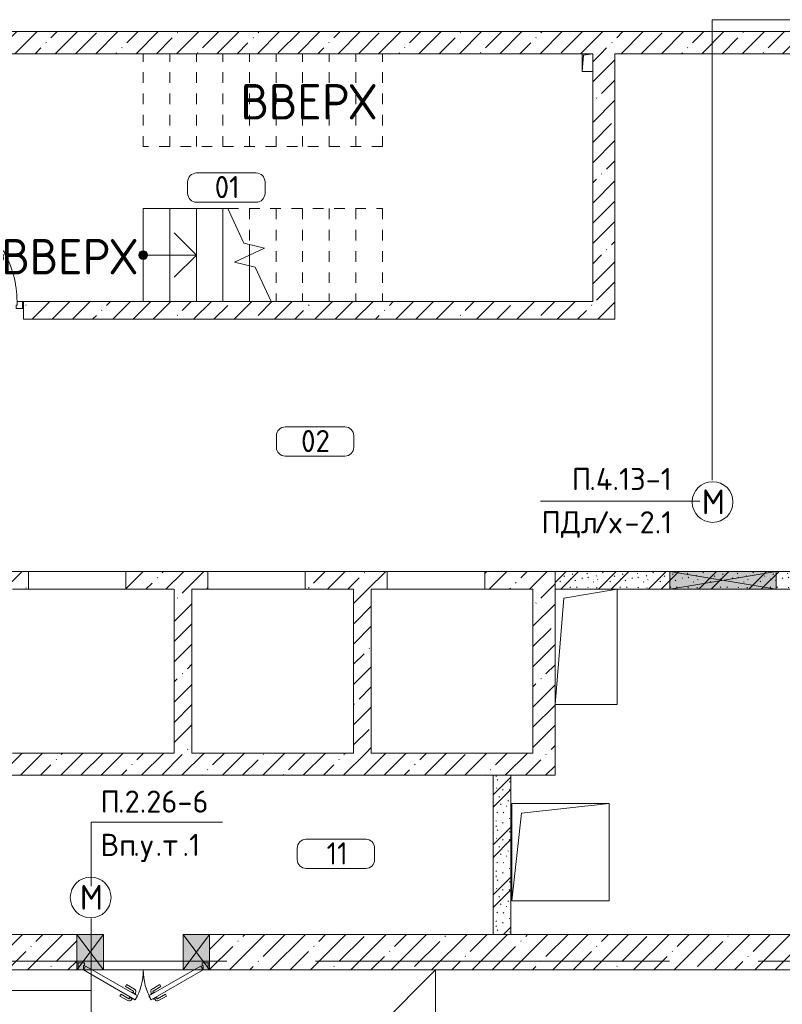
# Model space of a CAD drawing. Header units: millimetres. Extents: x -32229 to 291619, y -13689 to 125138.
# Tile 51 of 256: x -10960 to -2350, y 74961 to 86084. Entities that reach past the tile are written whole.
import ezdxf

# ---------------------------------------------------------------- set-up
doc = ezdxf.new("R2010")
doc.units = ezdxf.units.MM
for name, pattern in [('2_Пунктир_ 0_6 мм', [240, 120, -120]), ('ADSK_Линия сетки', [5000, 4000, -500, 0, -500]), ('ADSK_Сверху', [900, 600, -300]), ('Штриховая', [1000, 600, -400])]:
    doc.linetypes.add(name, pattern=pattern)
for name, color, linetype, lineweight in [('A-____-NOTE-TEXT', 7, 'Continuous', 18), ('A-AREA-____-IDEN', 7, 'Continuous', 9), ('A-DETL-____-THIN', 7, 'Continuous', 9), ('A-DOOR-____-MCUT', 7, 'Continuous', 9), ('A-DOOR-____-OTLN', 7, 'Continuous', 18), ('A-DOOR-FRAM-MCUT', 7, 'Continuous', 9), ('A-DOOR-OPNG-OTLN', 7, 'Continuous', 18), ('A-FLOR-____-OTLN', 7, 'Continuous', 18), ('A-GLAZ-____-MCUT', 7, 'Continuous', 9), ('A-GLAZ-____-OTLN', 7, 'Continuous', 18), ('A-WALL-____-MCUT', 7, 'Continuous', 40), ('A-WALL-____-PATT', 7, 'Continuous', 40), ('G-____-____-TEXT', 7, 'Continuous', 9), ('I-WALL-____-MCUT', 7, 'Continuous', 40), ('M-EQPM-____-OTLN', 7, 'Continuous', 18), ('S-GRID-____-OTLN', 7, 'Continuous', 9), ('S-STRS-____-IDEN', 7, 'Continuous', 18), ('S-STRS-____-MBND', 7, 'ADSK_Сверху', 18), ('S-STRS-____-OTLN', 7, 'Continuous', 18)]:
    doc.layers.add(name, color=color, linetype=linetype, lineweight=lineweight)
doc.layers.add('A-DETL-____-OTLN', color=7, linetype='Continuous', lineweight=9, true_color=0x00a600)
doc.styles.add('GOST Common_1', font='GOST_Common.ttf', dxfattribs={"height": 400})
doc.styles.add('GOST Common_2', font='GOST_Common.ttf', dxfattribs={"height": 280})
doc.styles.add('GOST Common_9', font='GOST_Common.ttf', dxfattribs={"height": 250})
doc.styles.add('ISOCPEUR', font='isocpeur.ttf', dxfattribs={"height": 250})
pattern_1 = [(135, (300.56, 377.28), (-565.6854, 6e-14), [10, -790]), (135, (349.8, 474.73), (-565.6854, 6e-14), [10, -790]), (135, (423.93, 473.06), (-565.6854, 6e-14), [10, -790]), (135, (229.92, 447.9), (-565.6854, 6e-14), [10, -790]), (135, (155.08, 447.9), (-565.6854, 6e-14), [10, -790]), (135, (114.9, 369.03), (-565.6854, 6e-14), [10, -790]), (135, (132.43, 285.8), (-565.6854, 6e-14), [10, -790]), (135, (214.66, 322), (-565.6854, 6e-14), [10, -790]), (135, (198.16, 261.88), (-565.6854, 6e-14), [10, -790]), (135, (45.2, 272.9), (-565.6854, 6e-14), [10, -790]), (135, (42.32, 336.16), (-565.6854, 6e-14), [10, -790]), (135, (92.26, 192.24), (-565.6854, 6e-14), [10, -790]), (135, (7.07, 149.2), (-565.6854, 6e-14), [10, -790]), (135, (80.6, 95.1), (-565.6854, 6e-14), [10, -790]), (135, (79.53, 36.94), (-565.6854, 6e-14), [10, -790]), (135, (153.87, 74.56), (-565.6854, 6e-14), [10, -790]), (135, (228.35, 124.8), (-565.6854, 6e-14), [10, -790]), (135, (279.75, 180.4), (-565.6854, 6e-14), [10, -790]), (135, (282.9, 31.63), (-565.6854, 6e-14), [10, -790]), (135, (377.38, 53.45), (-565.6854, 6e-14), [10, -790]), (135, (352.28, 102.7), (-565.6854, 6e-14), [10, -790]), (135, (354.05, 0), (-565.6854, 6e-14), [10, -790]), (135, (553.23, 16.45), (-565.6854, 6e-14), [10, -790]), (135, (542.38, 63.45), (-565.6854, 6e-14), [10, -790]), (135, (536.58, 239.3), (-565.6854, 6e-14), [10, -790]), (135, (475.85, 203.9), (-565.6854, 6e-14), [10, -790]), (135, (475.85, 316.54), (-565.6854, 6e-14), [10, -790]), (135, (520.8, 408.7), (-565.6854, 6e-14), [10, -790]), (135, (551.1, 470.8), (-565.6854, 6e-14), [10, -790]), (135, (235.25, 537.93), (-565.6854, 6e-14), [10, -790]), (135, (407.25, 547.65), (-565.6854, 6e-14), [10, -790]), (135, (94.5, 558.6), (-565.6854, 6e-14), [10, -790]), (135, (46.4, 532.3), (-565.6854, 6e-14), [10, -790]), (135, (85.56, 465.04), (-565.6854, 6e-14), [10, -790]), (135, (355.53, 181.14), (-565.6854, 6e-14), [10, -790]), (135, (362.23, 243.6), (-565.6854, 6e-14), [10, -790]), (135, (413.45, 344.1), (-565.6854, 6e-14), [10, -790]), (135, (286.3, 273.25), (-565.6854, 6e-14), [10, -790]), (135, (423.02, 263.72), (-565.6854, 6e-14), [10, -790]), (135, (162.94, 190.2), (-565.6854, 6e-14), [10, -790]), (135, (470.25, 120.93), (-565.6854, 6e-14), [10, -790]), (135, (484.48, 9.78), (-565.6854, 6e-14), [10, -790]), (45, (0, 212.13), (-565.6854, 0), []), (45, (212.13, 0), (-565.6854, 0), []), (45, (353.55, 0), (-565.6854, 0), []), (45, (0, 353.55), (-565.6854, 0), [])]
pattern_2 = [(45, (0, 0), (-228.0985, 228.0985), []), (45, (228.1, 0), (-228.0985, 228.0985), [403.225, -80.645, 6.706, -73.939])]

# ---------------------------------------------------------------- blocks, each defined once
blk = doc.blocks.new('КР-Проем - Настраиваемый-4829894--02 ЭМ')
at = {"layer": 'A-DOOR-OPNG-OTLN', "color": 253, "lineweight": 13, "true_color": 0xaaaaaa}
for p, q in [((-550, 100), (550, 100)), ((-550, -100), (550, -100))]:
    blk.add_line(p, q, dxfattribs=at)
blk = doc.blocks.new('АР_Отверстие прямоугольное - ОВВ-3220590--02 ЭМ')
at = {"layer": 'A-GLAZ-____-OTLN', "lineweight": 13, "true_color": 0xf0f0f0}
blk.add_hatch(color=7, dxfattribs=at).paths.add_polyline_path([(275, -200), (275, 200), (-25, 200), (-25, -200)])
at = {"layer": 'A-GLAZ-____-MCUT', "color": 253, "lineweight": 13, "true_color": 0xaaaaaa}
for p, q in [((-25, 200), (-25, -200)), ((275, 200), (275, -200))]:
    blk.add_line(p, q, dxfattribs=at)
at = {"layer": 'A-GLAZ-____-OTLN', "color": 253, "lineweight": 5, "true_color": 0xaaaaaa}
for p, q in [((275, 200), (-25, -200)), ((-25, 200), (275, -200))]:
    blk.add_line(p, q, dxfattribs=at)
at = {"layer": 'A-GLAZ-____-OTLN', "color": 253, "lineweight": 13, "true_color": 0xaaaaaa}
for p, q in [((275, 200), (-25, 200)), ((-25, 200), (-25, -200)), ((275, -200), (275, 200)), ((-25, -200), (275, -200))]:
    blk.add_line(p, q, dxfattribs=at)
blk = doc.blocks.new('АР_Отверстие прямоугольное - ОВВ-3220653--02 ЭМ')
at = {"layer": 'A-GLAZ-____-OTLN', "lineweight": 13, "true_color": 0xf0f0f0}
blk.add_hatch(color=7, dxfattribs=at).paths.add_polyline_path([(275, -200), (275, 200), (-25, 200), (-25, -200)])
at = {"layer": 'A-GLAZ-____-MCUT', "color": 253, "lineweight": 13, "true_color": 0xaaaaaa}
for p, q in [((-25, 200), (-25, -200)), ((275, 200), (275, -200))]:
    blk.add_line(p, q, dxfattribs=at)
at = {"layer": 'A-GLAZ-____-OTLN', "color": 253, "lineweight": 5, "true_color": 0xaaaaaa}
for p, q in [((275, 200), (-25, -200)), ((-25, 200), (275, -200))]:
    blk.add_line(p, q, dxfattribs=at)
at = {"layer": 'A-GLAZ-____-OTLN', "color": 253, "lineweight": 13, "true_color": 0xaaaaaa}
for p, q in [((275, 200), (-25, 200)), ((-25, 200), (-25, -200)), ((275, -200), (275, 200)), ((-25, -200), (275, -200))]:
    blk.add_line(p, q, dxfattribs=at)
blk = doc.blocks.new('АР_Дверь однопольная - 1300х2100h_лест__лифт_ холл-4726120--02 ЭМ')
at = {"layer": 'A-DOOR-____-MCUT', "color": 253, "lineweight": 13, "true_color": 0xaaaaaa}
for p, q in [((421, 675), (-575, 100)), ((441, 640), (421, 675)), ((-555, 65), (441, 640)), ((-575, 100), (-555, 65))]:
    blk.add_line(p, q, dxfattribs=at)
at = {"layer": 'A-DOOR-____-OTLN', "color": 253, "lineweight": 5, "true_color": 0xaaaaaa}
for p, q in [((249, 633), (337, 685)), ((395, 669), (352, 644)), ((384, 663), (378, 674)), ((399, 663), (395, 669)), ((261, 612), (249, 633)), ((261, 612), (350, 663)), ((306, 534), (395, 585)), ((319, 512), (407, 563)), ((352, 644), (356, 638)), ((363, 651), (357, 661)), ((380, 596), (376, 603)), ((423, 621), (380, 596)), ((391, 602), (397, 592)), ((412, 615), (418, 604)), ((419, 628), (423, 621)), ((306, 534), (319, 512))]:
    blk.add_line(p, q, dxfattribs=at)
for centre, radius, start, end in [((352, 659), 30, 30, 120), ((-575, 100), 1150, 360, 30), ((352, 659), 4.99, 30, 120), ((392, 589), 4.99, 300, 30), ((392, 589), 30, 300, 30)]:
    blk.add_arc(centre, radius, start, end, dxfattribs=at)
at = {"layer": 'A-DOOR-FRAM-MCUT', "color": 253, "lineweight": 13, "true_color": 0xaaaaaa}
for p, q in [((-635, 100), (-650, 100)), ((-635, 20), (-650, 20)), ((-575, 100), (-635, 100)), ((-635, 100), (-635, 20)), ((-635, 20), (-565, 20)), ((-575, 60), (-575, 100)), ((-565, 60), (-575, 60)), ((-565, 20), (-565, 60)), ((575, 60), (565, 60)), ((565, 60), (565, 20)), ((565, 20), (635, 20)), ((635, 100), (575, 100)), ((575, 100), (575, 60)), ((635, 20), (635, 100)), ((635, 100), (650, 100)), ((635, 20), (650, 20))]:
    blk.add_line(p, q, dxfattribs=at)
blk = doc.blocks.new('АР_Дверь двупольная - 1500х2100h_675_675__техн_-3159169--02 ЭМ')
at = {"layer": 'A-DOOR-____-MCUT', "color": 253, "lineweight": 13, "true_color": 0xaaaaaa}
for p, q in [((-675, 200), (-90, 537)), ((-65, 494), (-575, 200)), ((-90, 537), (-65, 494)), ((90, 537), (65, 494)), ((65, 494), (575, 200)), ((675, 200), (90, 537)), ((-650, 157), (-675, 200)), ((-575, 200), (-650, 157)), ((575, 200), (650, 157)), ((650, 157), (675, 200))]:
    blk.add_line(p, q, dxfattribs=at)
at = {"layer": 'A-DOOR-____-OTLN', "color": 253, "lineweight": 5, "true_color": 0xaaaaaa}
for p, q in [((-263, 496), (-174, 547)), ((-250, 474), (-263, 496)), ((-250, 474), (-161, 525)), ((-116, 532), (-159, 507)), ((-159, 507), (-155, 500)), ((-149, 513), (-155, 524)), ((-127, 526), (-133, 536)), ((-126, 450), (-130, 457)), ((-83, 475), (-126, 450)), ((-112, 525), (-116, 532)), ((-116, 456), (-110, 446)), ((-94, 469), (-88, 458)), ((-87, 482), (-83, 475)), ((87, 482), (83, 475)), ((83, 475), (126, 450)), ((94, 469), (88, 458)), ((116, 456), (110, 446)), ((112, 525), (116, 532)), ((116, 532), (159, 507)), ((126, 450), (130, 457)), ((127, 526), (133, 536)), ((149, 513), (155, 524)), ((159, 507), (155, 500)), ((250, 474), (161, 525)), ((263, 496), (174, 547)), ((250, 474), (263, 496)), ((-200, 388), (-111, 439)), ((-200, 388), (-188, 366)), ((-188, 366), (-99, 417)), ((188, 366), (99, 417)), ((200, 388), (111, 439)), ((200, 388), (188, 366))]:
    blk.add_line(p, q, dxfattribs=at)
for centre, radius, start, end in [((-159, 521), 30, 30, 120), ((-159, 521), 4.99, 30, 120), ((-114, 443), 4.99, 300, 30), ((-114, 443), 30, 300, 30), ((-675, 200), 675, 0, 30), ((675, 200), 675, 150, 180), ((114, 443), 30, 150, 240), ((114, 443), 4.99, 150, 240), ((159, 521), 30, 60, 150), ((159, 521), 4.99, 60, 150)]:
    blk.add_arc(centre, radius, start, end, dxfattribs=at)
at = {"layer": 'A-DOOR-FRAM-MCUT', "color": 253, "lineweight": 13, "true_color": 0xaaaaaa}
for p, q in [((-735, 200), (-750, 200)), ((-735, 120), (-750, 120)), ((-735, 200), (-675, 200)), ((-735, 120), (-735, 200)), ((-665, 120), (-735, 120)), ((-675, 200), (-675, 150)), ((-675, 150), (-665, 150)), ((-665, 150), (-665, 120)), ((675, 150), (665, 150)), ((665, 150), (665, 120)), ((665, 120), (735, 120)), ((735, 200), (675, 200)), ((675, 200), (675, 150)), ((735, 120), (735, 200)), ((735, 200), (750, 200)), ((735, 120), (750, 120))]:
    blk.add_line(p, q, dxfattribs=at)
blk = doc.blocks.new('АР_Канал вертикальный прямоугольный - ОВ-6392402--02 ЭМ')
at = {"layer": 'M-EQPM-____-OTLN', "color": 253, "lineweight": 13, "true_color": 0xaaaaaa}
for p, q in [((350, 650), (-350, 650)), ((-350, 650), (-350, -650)), ((-350, -650), (-350, 650)), ((-350, 650), (350, 650)), ((-250, 550), (350, 650)), ((350, -650), (350, 650)), ((350, 650), (350, -650)), ((-350, -650), (-250, 550)), ((-350, -650), (350, -650)), ((350, -650), (-350, -650))]:
    blk.add_line(p, q, dxfattribs=at)
blk = doc.blocks.new('АР_Канал вертикальный прямоугольный - ОВ-6392405--02 ЭМ')
at = {"layer": 'M-EQPM-____-OTLN', "color": 253, "lineweight": 13, "true_color": 0xaaaaaa}
for p, q in [((550, 550), (-550, 550)), ((-550, 550), (-550, -550)), ((-550, -550), (-550, 550)), ((-550, 550), (550, 550)), ((-440, 440), (550, 550)), ((550, -550), (550, 550)), ((550, 550), (550, -550)), ((-550, -550), (-440, 440)), ((-550, -550), (550, -550)), ((550, -550), (-550, -550))]:
    blk.add_line(p, q, dxfattribs=at)
blk = doc.blocks.new('АР_Отверстие прямоугольное - ОВВ-3385292--02 ЭМ')
at = {"layer": 'A-GLAZ-____-OTLN', "lineweight": 13, "true_color": 0xf0f0f0}
blk.add_hatch(color=7, dxfattribs=at).paths.add_polyline_path([(725, -100), (725, 100), (-475, 100), (-475, -100)])
at = {"layer": 'A-GLAZ-____-MCUT', "color": 253, "lineweight": 13, "true_color": 0xaaaaaa}
for p, q in [((-475, 100), (-475, -100)), ((725, 100), (725, -100))]:
    blk.add_line(p, q, dxfattribs=at)
at = {"layer": 'A-GLAZ-____-OTLN', "color": 253, "lineweight": 5, "true_color": 0xaaaaaa}
for p, q in [((725, 100), (-475, -100)), ((-475, 100), (725, -100))]:
    blk.add_line(p, q, dxfattribs=at)
at = {"layer": 'A-GLAZ-____-OTLN', "color": 253, "lineweight": 13, "true_color": 0xaaaaaa}
for p, q in [((725, 100), (-475, 100)), ((-475, 100), (-475, -100)), ((725, -100), (725, 100)), ((-475, -100), (725, -100))]:
    blk.add_line(p, q, dxfattribs=at)
blk = doc.blocks.new('АР_Канал вертикальный прямоугольный - ОВО-5414606--02 ЭМ')
at = {"layer": 'M-EQPM-____-OTLN', "lineweight": 13, "true_color": 0xe2e2e2}
blk.add_hatch(color=254, dxfattribs=at).paths.add_polyline_path([(-60, -100), (-44, 84), (60, 100), (-60, 100)])
at = {"layer": 'M-EQPM-____-OTLN', "color": 253, "lineweight": 13, "true_color": 0xaaaaaa}
for p, q in [((60, 100), (-60, 100)), ((-60, 100), (-60, -100)), ((60, 100), (-60, 100)), ((-60, 100), (-60, -100)), ((-60, -100), (-60, 100)), ((-60, 100), (60, 100)), ((-60, -100), (-44, 84)), ((-60, -100), (-44, 84)), ((-44, 84), (60, 100)), ((-44, 84), (60, 100)), ((60, -100), (60, 100)), ((60, 100), (60, -100)), ((-60, -100), (60, -100)), ((60, -100), (-60, -100))]:
    blk.add_line(p, q, dxfattribs=at)
blk = doc.blocks.new('Наметкина 10_РД_АР_П_отсоединено_rvt-1--02 ЭМ')
at = {"layer": 'A-WALL-____-PATT', "lineweight": 5, "true_color": 0xaaaaaa}
h = blk.add_hatch(dxfattribs=at)
h.set_pattern_fill('FP_3', color=253, style=0, pattern_type=2)
h.set_pattern_definition(pattern_2)
h.paths.add_polyline_path([(1285, 85700), (1535, 85700), (1535, 85950), (-13265, 85950), (-13265, 85700), (-585, 85700)])
h = blk.add_hatch(dxfattribs=at)
h.set_pattern_fill('FP_3', color=253, style=0, pattern_type=2)
h.set_pattern_definition(pattern_2)
h.paths.add_polyline_path([(-4240, 82700), (-4240, 85700), (-4490, 85700), (-4490, 82700)])
h = blk.add_hatch(dxfattribs=at)
h.set_pattern_fill('FP_3', color=253, style=0, pattern_type=2)
h.set_pattern_definition(pattern_2)
h.paths.add_polyline_path([(-5909, 82700), (-4490, 82700), (-4490, 82900), (-10915, 82900), (-10915, 82700)])
h.paths.add_polyline_path([(-13340, 82700), (-12215, 82700), (-12215, 82900), (-13340, 82900)])
h = blk.add_hatch(dxfattribs=at)
h.set_pattern_fill('FP_3', color=253, style=0, pattern_type=2)
h.set_pattern_definition(pattern_2)
h.paths.add_polyline_path([(-5710, 79650), (-5165, 79650), (-5165, 79850), (-5710, 79850)])
h.paths.add_polyline_path([(-7190, 79650), (-6810, 79650), (-6810, 79850), (-7735, 79850), (-7735, 79650)])
h.paths.add_polyline_path([(-13065, 79650), (-12885, 79650), (-12885, 79850), (-13340, 79850), (-13340, 79650), (-13315, 79650)])
h.paths.add_polyline_path([(-8835, 79650), (-8835, 79850), (-9760, 79850), (-9760, 79650), (-9015, 79650)])
h.paths.add_polyline_path([(-11240, 79650), (-10860, 79650), (-10860, 79850), (-11785, 79850), (-11785, 79650)])
h = blk.add_hatch(dxfattribs=at)
h.set_pattern_fill('FP_3', color=253, style=0, pattern_type=2)
h.set_pattern_definition(pattern_2)
h.paths.add_polyline_path([(-5165, 77800), (-4915, 77800), (-4915, 79850), (-5165, 79850), (-5165, 78350)])
h = blk.add_hatch(dxfattribs=at)
h.set_pattern_fill('FP_1', color=253, style=0, pattern_type=2)
h.set_pattern_definition(pattern_1)
h.paths.add_polyline_path([(-585, 79650), (-315, 79650), (-315, 79850), (-4915, 79850), (-4915, 79650), (-2420, 79650)])
h = blk.add_hatch(dxfattribs=at)
h.set_pattern_fill('FP_3', color=253, style=0, pattern_type=2)
h.set_pattern_definition(pattern_2)
h.paths.add_polyline_path([(-9015, 77800), (-9015, 79650), (-9215, 79650), (-9215, 77800)])
h = blk.add_hatch(dxfattribs=at)
h.set_pattern_fill('FP_3', color=253, style=0, pattern_type=2)
h.set_pattern_definition(pattern_2)
h.paths.add_polyline_path([(-6990, 77800), (-6990, 79650), (-7190, 79650), (-7190, 77800)])
h = blk.add_hatch(dxfattribs=at)
h.set_pattern_fill('FP_3', color=253, style=0, pattern_type=2)
h.set_pattern_definition(pattern_2)
h.paths.add_polyline_path([(-4915, 77550), (-4915, 77800), (-13590, 77800), (-13590, 77550), (-5909, 77550)])
h = blk.add_hatch(dxfattribs=at)
h.set_pattern_fill('FP_1', color=253, style=0, pattern_type=2)
h.set_pattern_definition(pattern_1)
h.paths.add_polyline_path([(-5415, 75750), (-5415, 77550), (-5615, 77550), (-5615, 75750)])
h = blk.add_hatch(dxfattribs=at)
h.set_pattern_fill('FP_3', color=253, style=0, pattern_type=2)
h.set_pattern_definition(pattern_2)
h.paths.add_polyline_path([(4910, 75350), (4910, 75750), (-8815, 75750), (-8815, 75350), (4739, 75350)])
h.paths.add_polyline_path([(-11233, 75350), (-10315, 75350), (-10315, 75750), (-15565, 75750), (-15565, 75350), (-15165, 75350)])
at = {"layer": 'S-STRS-____-OTLN', "lineweight": 5, "true_color": 0xaaaaaa}
blk.add_hatch(color=253, dxfattribs=at).paths.add_polyline_path([(-9565, 83375), (-9529, 83390), (-9515, 83425), (-9529, 83460), (-9565, 83475), (-9600, 83460), (-9615, 83425), (-9600, 83390)])
h = blk.add_hatch(color=253, dxfattribs=at)
edge = h.paths.add_edge_path()
edge.add_arc((-9565, 83425), 50, 0, 360)
at = {"layer": 'A-FLOR-____-OTLN', "color": 253, "lineweight": 13, "true_color": 0xaaaaaa}
for p, q in [((-10915, 82900), (-10930, 82900)), ((-10915, 82900), (-10930, 82900)), ((-10860, 79850), (-9760, 79850)), ((-8835, 79850), (-7735, 79850)), ((-6810, 79850), (-5710, 79850)), ((-10315, 75350), (-10300, 75350)), ((-10315, 75350), (-10300, 75350)), ((-10140, 75350), (-10015, 75350)), ((-10140, 75350), (-10015, 75350)), ((-10015, 75350), (-9115, 75350)), ((-10015, 75350), (-9115, 75350)), ((-9115, 75350), (-8990, 75350)), ((-9115, 75350), (-8990, 75350)), ((-6265, 75350), (-9105, 72510)), ((-8830, 75350), (-8815, 75350)), ((-8830, 75350), (-8815, 75350)), ((-6265, 75350), (-6265, 71900)), ((-6265, 75350), (-6265, 71900))]:
    blk.add_line(p, q, dxfattribs=at)
at = {"layer": 'A-WALL-____-MCUT', "color": 253, "lineweight": 13, "true_color": 0xaaaaaa}
for p, q in [((1535, 85950), (-12465, 85950)), ((-12465, 85700), (-4610, 85700)), ((-4240, 85700), (-1465, 85700)), ((-4240, 82700), (-4240, 85700)), ((-4490, 85500), (-4490, 82900)), ((-4490, 82900), (-10915, 82900)), ((-10915, 82900), (-10915, 82700)), ((-10915, 82700), (-4490, 82700)), ((-4490, 82700), (-4240, 82700)), ((-10860, 79850), (-11785, 79850)), ((-10860, 79650), (-10860, 79850)), ((-8835, 79850), (-9760, 79850)), ((-9760, 79850), (-9760, 79650)), ((-8835, 79650), (-8835, 79850)), ((-6810, 79850), (-7735, 79850)), ((-7735, 79850), (-7735, 79650)), ((-6810, 79650), (-6810, 79850)), ((-5165, 79850), (-5710, 79850)), ((-5710, 79850), (-5710, 79650)), ((-4915, 79850), (-5165, 79850)), ((-4915, 79650), (-4915, 79850)), ((-11040, 79650), (-10860, 79650)), ((-9760, 79650), (-9215, 79650)), ((-9215, 79650), (-9215, 77800)), ((-9015, 79650), (-8835, 79650)), ((-9015, 77800), (-9015, 79650)), ((-7735, 79650), (-7190, 79650)), ((-7190, 79650), (-7190, 77800)), ((-6990, 79650), (-6810, 79650)), ((-6990, 77800), (-6990, 79650)), ((-5710, 79650), (-5165, 79650)), ((-5165, 79650), (-5165, 77800)), ((-4915, 77800), (-4915, 78350)), ((-9215, 77800), (-11040, 77800)), ((-7190, 77800), (-9015, 77800)), ((-5165, 77800), (-6990, 77800)), ((-4915, 77550), (-4915, 77800)), ((-13190, 77550), (-4915, 77550)), ((-10315, 75750), (-13190, 75750)), ((-10315, 75350), (-10315, 75750)), ((-1615, 75750), (-8815, 75750)), ((-8815, 75750), (-8815, 75350)), ((-15165, 75350), (-10315, 75350)), ((-8815, 75350), (-1615, 75350))]:
    blk.add_line(p, q, dxfattribs=at)
at = {"layer": 'I-WALL-____-MCUT', "color": 253, "lineweight": 13, "true_color": 0xaaaaaa}
for p, q in [((-3620, 79850), (-4915, 79850)), ((-4915, 79850), (-4915, 79650)), ((-2420, 79850), (-3620, 79850)), ((-315, 79850), (-2420, 79850)), ((-4215, 79650), (-3620, 79650)), ((-3620, 79650), (-2420, 79650)), ((-2420, 79650), (-315, 79650)), ((-5615, 77550), (-5615, 75750)), ((-5415, 77550), (-5615, 77550)), ((-5415, 75750), (-5415, 77550)), ((-5615, 75750), (-5415, 75750))]:
    blk.add_line(p, q, dxfattribs=at)
at = {"layer": 'S-STRS-____-MBND', "color": 253, "linetype": '2_Пунктир_ 0_6 мм', "lineweight": 13, "true_color": 0xaaaaaa}
for p, q in [((-9565, 84650), (-9565, 85700)), ((-6865, 85700), (-9565, 85700)), ((-9265, 84650), (-9265, 85700)), ((-9265, 84650), (-9265, 85700)), ((-8965, 84650), (-8965, 85700)), ((-8965, 84650), (-8965, 85700)), ((-8665, 84650), (-8665, 85700)), ((-8665, 84650), (-8665, 85700)), ((-8365, 84650), (-8365, 85700)), ((-8365, 84650), (-8365, 85700)), ((-8065, 84650), (-8065, 85700)), ((-8065, 84650), (-8065, 85700)), ((-7765, 84650), (-7765, 85700)), ((-7765, 84650), (-7765, 85700)), ((-7465, 84650), (-7465, 85700)), ((-7465, 84650), (-7465, 85700)), ((-7165, 84650), (-7165, 85700)), ((-7165, 84650), (-7165, 85700)), ((-6865, 84650), (-6865, 85700)), ((-6865, 84650), (-6865, 85700)), ((-6865, 84650), (-9565, 84650)), ((-8610, 83950), (-6865, 83950)), ((-8365, 83950), (-8365, 83546)), ((-8365, 83950), (-8365, 83546)), ((-8065, 83950), (-8065, 82900)), ((-8065, 83950), (-8065, 82900)), ((-7765, 83950), (-7765, 82900)), ((-7765, 83950), (-7765, 82900)), ((-7465, 83950), (-7465, 82900)), ((-7465, 83950), (-7465, 82900)), ((-7165, 83950), (-7165, 82900)), ((-7165, 83950), (-7165, 82900)), ((-6865, 83950), (-6865, 82900)), ((-8365, 83425), (-8365, 83304)), ((-8365, 83425), (-8365, 83304)), ((-8065, 82900), (-6865, 82900))]:
    blk.add_line(p, q, dxfattribs=at)
at = {"layer": 'S-STRS-____-MBND', "color": 253, "linetype": 'Continuous', "lineweight": 13, "true_color": 0xaaaaaa}
for p, q in [((-8428, 83561), (-8610, 83950)), ((-8195, 83504), (-8428, 83561)), ((-8535, 83346), (-8195, 83504)), ((-8301, 83289), (-8535, 83346)), ((-8120, 82900), (-8301, 83289))]:
    blk.add_line(p, q, dxfattribs=at)
at = {"layer": 'S-STRS-____-OTLN', "color": 253, "lineweight": 13, "true_color": 0xaaaaaa}
for p, q in [((-9565, 83950), (-9565, 82900)), ((-9565, 83950), (-9265, 83950)), ((-9265, 83950), (-8965, 83950)), ((-9265, 83950), (-9265, 82900)), ((-8965, 83950), (-8665, 83950)), ((-8965, 83950), (-8965, 82900)), ((-8665, 83950), (-8610, 83950)), ((-8665, 83950), (-8665, 82900)), ((-8365, 83546), (-8365, 83425)), ((-8365, 83304), (-8365, 82900))]:
    blk.add_line(p, q, dxfattribs=at)
at = {"layer": 'S-STRS-____-OTLN', "color": 253, "linetype": 'Штриховая', "lineweight": 13, "true_color": 0xaaaaaa}
for p, q in [((-9565, 83950), (-9565, 82900)), ((-9265, 83950), (-9265, 82900)), ((-8965, 83950), (-8965, 82900)), ((-8665, 83950), (-8665, 82900)), ((-8365, 83546), (-8365, 83425)), ((-8365, 83304), (-8365, 82900))]:
    blk.add_line(p, q, dxfattribs=at)
at = {"layer": 'S-STRS-____-OTLN', "color": 253, "lineweight": 5, "true_color": 0xaaaaaa}
for p, q in [((-8965, 83425), (-9215, 83675)), ((-9600, 83460), (-9615, 83425)), ((-9615, 83425), (-9600, 83390)), ((-9565, 83475), (-9600, 83460)), ((-9529, 83460), (-9565, 83475)), ((-9565, 83425), (-9265, 83425)), ((-9515, 83425), (-9529, 83460)), ((-9529, 83390), (-9515, 83425)), ((-9265, 83425), (-8965, 83425)), ((-8965, 83425), (-9215, 83175)), ((-9600, 83390), (-9565, 83375)), ((-9565, 83375), (-9529, 83390))]:
    blk.add_line(p, q, dxfattribs=at)
blk.add_circle((-9565, 83425), 50, dxfattribs=at)
at = {"layer": 'A-DOOR-____-OTLN', "color": 253, "lineweight": 13, "true_color": 0xaaaaaa}
blk.add_blockref('АР_Дверь однопольная - 1300х2100h_лест__лифт_ холл-4726120--02 ЭМ', (-11565, 82800), dxfattribs=at)
at = {"layer": 'A-DOOR-____-OTLN', "color": 253, "lineweight": 13, "true_color": 0xaaaaaa, "rotation": 180}
for name, p in [('КР-Проем - Настраиваемый-4829894--02 ЭМ', (-10310, 79750)), ('КР-Проем - Настраиваемый-4829894--02 ЭМ', (-8285, 79750)), ('КР-Проем - Настраиваемый-4829894--02 ЭМ', (-6260, 79750)), ('АР_Дверь двупольная - 1500х2100h_675_675__техн_-3159169--02 ЭМ', (-9565, 75550))]:
    blk.add_blockref(name, p, dxfattribs=at)
at = {"layer": 'A-GLAZ-____-OTLN', "color": 253, "lineweight": 13, "true_color": 0xaaaaaa}
for name, p in [('АР_Отверстие прямоугольное - ОВВ-3385292--02 ЭМ', (-3145, 79750)), ('АР_Отверстие прямоугольное - ОВВ-3220590--02 ЭМ', (-10290, 75550)), ('АР_Отверстие прямоугольное - ОВВ-3220653--02 ЭМ', (-9090, 75550))]:
    blk.add_blockref(name, p, dxfattribs=at)
at = {"layer": 'M-EQPM-____-OTLN', "color": 253, "lineweight": 13, "true_color": 0xaaaaaa}
for name, p in [('АР_Канал вертикальный прямоугольный - ОВО-5414606--02 ЭМ', (-4550, 85600)), ('АР_Канал вертикальный прямоугольный - ОВ-6392402--02 ЭМ', (-4565, 79000)), ('АР_Канал вертикальный прямоугольный - ОВ-6392405--02 ЭМ', (-4855, 76680))]:
    blk.add_blockref(name, p, dxfattribs=at)
at = {"layer": 'S-STRS-____-IDEN', "color": 253, "lineweight": 5, "true_color": 0xaaaaaa, "char_height": 400, "width": 1922.79, "attachment_point": 1, "line_spacing_factor": 1.022761, "style": 'GOST Common_1'}
for insert in [(-8467, 85357), (-11167, 83607)]:
    blk.add_mtext('ВВЕРХ', dxfattribs=dict(at, insert=insert))
blk = doc.blocks.new('Марка помещения 2 - Марка помещения 2-1605974--02 ЭМ')
at = {"layer": 'A-AREA-____-IDEN', "color": 253, "true_color": 0xaaaaaa}
for p, q in [((-1.797, 0.841), (1.569, 0.841)), ((-2.297, -0.309), (-2.297, 0.341)), ((2.069, 0.341), (2.069, -0.309)), ((1.569, -0.809), (-1.797, -0.809))]:
    blk.add_line(p, q, dxfattribs=at)
for centre, start, end in [((-1.797, 0.341), 90, 180), ((1.569, 0.341), 0, 90), ((-1.797, -0.309), 180, 270), ((1.569, -0.309), 270, 360)]:
    blk.add_arc(centre, 0.5, start, end, dxfattribs=at)

msp = doc.modelspace()

# ---------------------------------------------------------------- linework, layer by layer
at = {"layer": 'A-____-NOTE-TEXT', "color": 1, "lineweight": 9, "true_color": 0xff0000}
msp.add_circle((-3136.5, 80635.5), 230, dxfattribs=at)
at = {"layer": 'A-____-NOTE-TEXT', "color": 5, "lineweight": 9, "true_color": 0x0000ff}
msp.add_circle((-10158.2, 76168.1), 230, dxfattribs=at)
at = {"layer": 'A-DETL-____-OTLN', "color": 1, "true_color": 0xff0000}
for p, q in [((-3139.7, 80884.3), (-3139.7, 86084.3)), ((-3139.7, 86084.3), (-1779.7, 86084.3))]:
    msp.add_line(p, q, dxfattribs=at)
at = {"layer": 'A-DETL-____-OTLN', "color": 5, "true_color": 0x0000ff}
for p, q in [((-10151.9, 72011.8), (-10151.9, 75931.8)), ((-10151.9, 75117.8), (-13751.9, 75117.8))]:
    msp.add_line(p, q, dxfattribs=at)
at = {"layer": 'A-DETL-____-THIN'}
for p, q in [((-3280.1, 80645.4), (-5080.1, 80645.4)), ((-8671.9, 77017.8), (-10151.9, 77017.8)), ((-10151.9, 76297.8), (-10151.9, 77017.8))]:
    msp.add_line(p, q, dxfattribs=at)
at = {"layer": 'S-GRID-____-OTLN', "color": 253, "linetype": 'ADSK_Линия сетки', "true_color": 0xaaaaaa}
msp.add_line((131381.2, 75450), (-30593.4, 75450), dxfattribs=at)

# ---------------------------------------------------------------- block references
at = {"lineweight": 5}
msp.add_blockref('Наметкина 10_РД_АР_П_отсоединено_rvt-1--02 ЭМ', (0, 0), dxfattribs=at)
at = {"layer": 'A-AREA-____-IDEN', "color": 253, "true_color": 0xaaaaaa, "xscale": 199.9999999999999, "yscale": 199.9999999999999, "zscale": 199.9999999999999}
for p in [(-8604, 84184.5), (-7601.8, 81315.8), (-7366.2, 76657.3)]:
    msp.add_blockref('Марка помещения 2 - Марка помещения 2-1605974--02 ЭМ', p, dxfattribs=at)

# ---------------------------------------------------------------- texts
at = {"layer": 'A-____-NOTE-TEXT', "color": 1, "lineweight": 9, "true_color": 0xff0000, "insert": (-3259.3, 80777.5), "char_height": 280, "width": 304.641, "attachment_point": 1, "style": 'GOST Common_2'}
msp.add_mtext('\\fGOST Common|b0|i0|c204|p34|;М', dxfattribs=at)
at = {"layer": 'A-____-NOTE-TEXT', "color": 5, "lineweight": 9, "true_color": 0x0000ff, "insert": (-10281, 76310.1), "char_height": 280, "width": 304.641, "attachment_point": 1, "style": 'GOST Common_2'}
msp.add_mtext('\\fGOST Common|b0|i0|c204|p34|;М', dxfattribs=at)
at = {"layer": 'A-AREA-____-IDEN', "color": 253, "true_color": 0xaaaaaa, "char_height": 250, "attachment_point": 1, "style": 'GOST Common_9'}
for s, insert, width in [('01', (-8758.5, 84318.3), 384.81), ('02', (-7783.3, 81449.5), 448.945), ('11', (-7494.7, 76791.1), 320.675)]:
    msp.add_mtext(s, dxfattribs=dict(at, insert=insert, width=width))
at = {"layer": 'G-____-____-TEXT', "char_height": 250, "attachment_point": 1, "style": 'ISOCPEUR'}
for s, insert, width in [('\\fISOCPEUR|b0|i0|c204|p34|;П', (-4727, 81020.8), 240.506), ('.4.13-1', (-4528.5, 81020.8), 1138.396), ('ПДл', (-5070.9, 80531.3), 721.519), ('\\fISOCPEUR|b0|i0|c204|p34|;/', (-4475.6, 80531.3), 208.439), ('-2.1', (-4131.6, 80531.3), 657.384), ('\\fISOCPEUR|b0|i0|c204|p34|;х', (-4303.6, 80531.3), 208.439), ('\\fISOCPEUR|b0|i0|c204|p34|;П', (-10047.7, 77376.7), 240.506), ('.2.26-6', (-9849.3, 77376.7), 1234.599), ('Вп', (-10047.7, 76887.2), 448.945), ('.1', (-9121.7, 76887.2), 240.506), ('\\fISOCPEUR|b0|i0|c204|p34|;у', (-9597.9, 76887.2), 208.439), ('\\fISOCPEUR|b0|i0|c204|p34|;т', (-9346.6, 76887.2), 272.574), ('\\fISOCPEUR|b0|i0|c204|p34|;.', (-9677.3, 76887.2), 96.203), ('\\fISOCPEUR|b0|i0|c204|p34|;.', (-9426, 76887.2), 96.203)]:
    msp.add_mtext(s, dxfattribs=dict(at, insert=insert, width=width))

doc.saveas('drawing.dxf')
